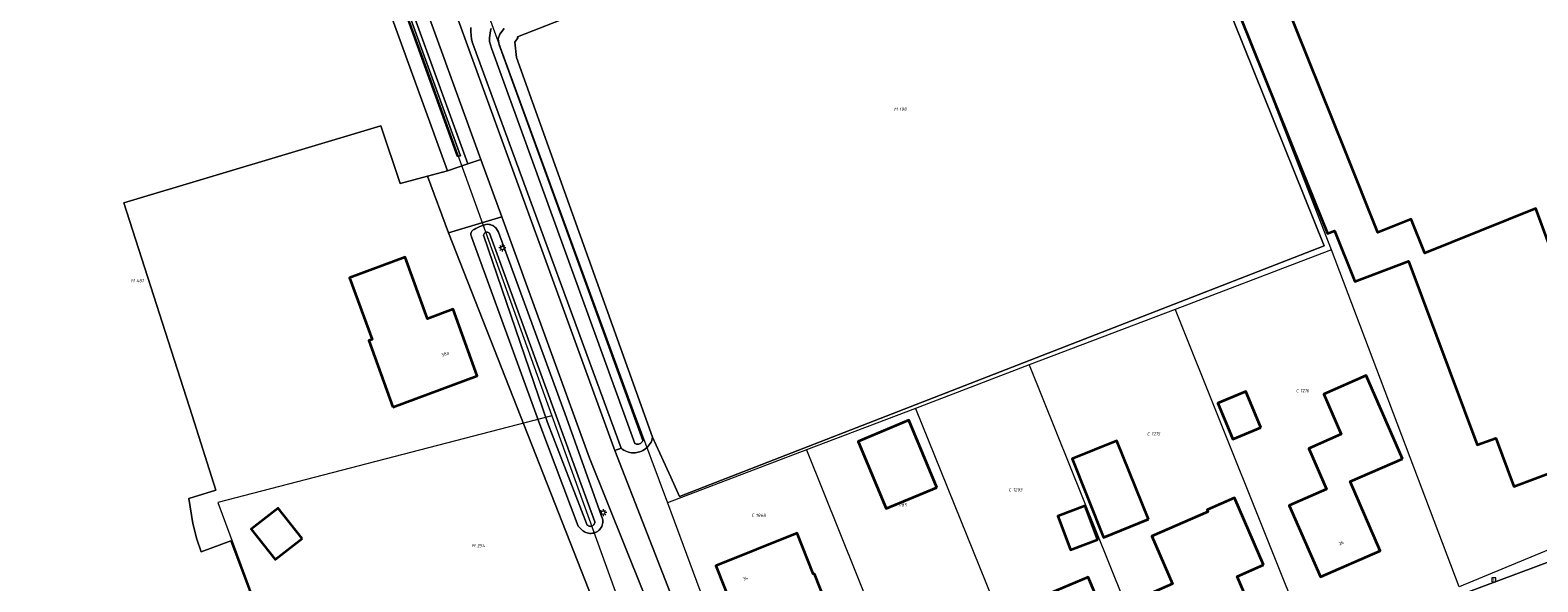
# Model space of a CAD drawing. Header units: metres. Extents: x 250001 to 257773, y 598992 to 609118.
# Tile 147 of 256: x 252966 to 253132, y 600673 to 600734. Entities that reach past the tile are written whole.
import ezdxf
from ezdxf.enums import TextEntityAlignment as Align
from ezdxf.lldxf.tags import DXFTag

# ---------------------------------------------------------------- set-up
doc = ezdxf.new("R2010")
doc.units = ezdxf.units.M
for name, color, linetype, lineweight in [('B-WE-GR-GRAS-GV', 252, 'Continuous', 13), ('B-WE-GR-GROENVOORZIENING-GV', 252, 'Continuous', 18), ('B-WE-KG-GRENS_PERCEEL-G', 150, 'KG-PERCEEL', 18), ('B-WE-KG-GRENS_PERCEEL-S', 150, 'Continuous', 25), ('B-WE-KL-ET_LS_OV_LICHTMAST-S', 252, 'Continuous', 25), ('B-WE-OG-BEBOUWING-GV', 1, 'Continuous', 35), ('B-WE-OG-BEBOUWING-T18', 7, 'Continuous', 18), ('B-WE-OG-TERREIN_ERF-GV', 7, 'Continuous', 18), ('B-WE-OG-WATER-GV', 252, 'Continuous', 18), ('B-WE-OG-WATER_SLOOT-GV', 252, 'Continuous', 18), ('B-WE-RI-GWA_KOLK-S', 252, 'Continuous', 25), ('B-WE-VH-VERHARDING_GESLOTEN-GV', 252, 'Continuous', 18), ('B-WE-VH-VERHARDING_OPEN-GV', 252, 'Continuous', 18), ('X-XX-AL-REFERENTIE-G', 7, 'Continuous', 18)]:
    doc.layers.add(name, color=color, linetype=linetype, lineweight=lineweight)
doc.styles.add('NLCS-ISO', font='NLCS-ISO.ttf')
doc.styles.add('NLCS-ISO-ANNOTATIEF-T18', font='NLCS-ISO.ttf', dxfattribs={"height": 1.8})
doc.styles.get("Standard").update_dxf_attribs({"font": 'NLCS-ISO.ttf'})
tags = doc.linetypes.add('KG-PERCEEL', pattern='A,5.5,-2,["P",Standard,S=1.8,R=0,X=-0.5,Y=-0.9],-2,5.5,-2,[5,NLCS.SHX,S=0.75,R=0,X=0,Y=0],-2', length=19).pattern_tags.tags
tags[6] = DXFTag(74, 10)

# ---------------------------------------------------------------- blocks, each defined once
blk = doc.blocks.new('SKG-PERCEELNUMMER-SO')
at = {"style": 'NLCS-ISO', "oblique": 10, "flags": 1}
blk.add_attdef('GEMEENTECODE', text='', height=1.8, dxfattribs=at).set_placement((0, 2.55), align=Align.MIDDLE_CENTER)
at = {"style": 'NLCS-ISO', "oblique": 10}
blk.add_attdef('SECTIE', text='', height=1.8, dxfattribs=at).set_placement((-0.5, 0), align=Align.MIDDLE_RIGHT)
blk.add_attdef('PERCEELNUMMER', text='', height=1.8, dxfattribs=at).set_placement((0.5, 0), align=Align.MIDDLE_LEFT)
blk = doc.blocks.new('BS2021-132-Xref-KAD-20210617')
at = {"layer": 'B-WE-KG-GRENS_PERCEEL-G', "flags": 128}
for points in [[(252996.7, 600765.904), (253009.406, 600731.312), (253023.726, 600691.69)], [(253109.72, 600710), (253089.1, 600762.984)], [(253016.829, 600735.494), (253018.428, 600731.229), (253032.704, 600692.254), (253036.47, 600682.12)], [(253109.72, 600710), (253107.876, 600709.298), (253092.455, 600703.429)], [(253123.78, 600672.87), (253109.72, 600710)], [(253092.455, 600703.429), (253076.376, 600697.309)], [(253092.455, 600703.429), (253107.225, 600666.644)], [(253076.376, 600697.309), (253063.813, 600692.527)], [(253076.376, 600697.309), (253091.136, 600660.597)], [(253023.726, 600691.69), (252986.878, 600682.14), (252991.59, 600669.477)], [(253023.726, 600691.69), (253041.166, 600643.428)], [(253063.813, 600692.527), (253051.8, 600687.955)], [(253063.813, 600692.527), (253078.629, 600655.896)], [(253164.4, 600692.13), (253158.44, 600689.57), (253159.11, 600688.2), (253158.64, 600687.06), (253157.04, 600686.04), (253143.67, 600681.08), (253123.78, 600672.87)], [(253051.8, 600687.955), (253036.47, 600682.12)], [(253051.8, 600687.955), (253066.518, 600651.404)], [(253036.47, 600682.12), (253044.977, 600659.193)]]:
    blk.add_lwpolyline(points, dxfattribs=at)
at = {"layer": 'B-WE-KG-GRENS_PERCEEL-S', "xscale": 0.2, "yscale": 0.2, "zscale": 0.2}
for p, values in [((253061.95, 600725.487), {'PERCEELNUMMER': '198', 'SECTIE': 'M'}), ((252977.778, 600706.597), {'PERCEELNUMMER': '481', 'SECTIE': 'M'}), ((253106.188, 600694.477), {'PERCEELNUMMER': '1216', 'SECTIE': 'C'}), ((253089.759, 600689.728), {'PERCEELNUMMER': '1215', 'SECTIE': 'C'}), ((253074.485, 600683.566), {'PERCEELNUMMER': '1203', 'SECTIE': 'C'}), ((253061.778, 600681.898), {'PERCEELNUMMER': '1185', 'SECTIE': 'C'}), ((253046.118, 600680.743), {'PERCEELNUMMER': '1868', 'SECTIE': 'C'}), ((253015.372, 600677.414), {'PERCEELNUMMER': '254', 'SECTIE': 'M'})]:
    blk.add_blockref('SKG-PERCEELNUMMER-SO', p, dxfattribs=at).add_auto_attribs(values)
blk = doc.blocks.new('SKL-ET_OV_LICHTMAST-SO')
at = {"color": 0, "linetype": 'ByBlock', "lineweight": 18}
for points in [[(-1.25, 0), (-2, 0)], [(-1.41, 1.41), (-0.88, 0.88)], [(0, 2), (0, 1.25)], [(0.88, 0.88), (1.41, 1.41)], [(2, 0), (1.25, 0)], [(-1.41, -1.41), (-0.88, -0.88)], [(0, -1.25), (0, -2)], [(0.88, -0.88), (1.41, -1.41)]]:
    blk.add_lwpolyline(points, dxfattribs=at)
blk.add_circle((0, 0), 1, dxfattribs=at)
blk = doc.blocks.new('SRI-KOLK-SO')
at = {"color": 0, "linetype": 'ByBlock', "lineweight": 18}
blk.add_lwpolyline([(-1.125, -1.125), (1.125, -1.125), (1.125, 1.125), (-1.125, 1.125)], close=True, dxfattribs=at)
at = {"color": 0, "linetype": 'ByBlock', "lineweight": 18, "style": 'NLCS-ISO'}
blk.add_text('k', height=1.5, dxfattribs=at).set_placement((0, 0), align=Align.MIDDLE_CENTER)
blk = doc.blocks.new('BS2021-132-Xref-BGT-GRIJS-20210617-aangepast')
at = {"layer": 'B-WE-GR-GRAS-GV', "flags": 128}
blk.add_lwpolyline([(252990.647, 600671.638), (252988.316, 600677.925), (252985.026, 600676.729), (252984.545, 600678.123), (252984.11, 600679.861), (252983.674, 600682.608), (252986.649, 600683.5), (252984.057, 600691.737), (252976.492, 600715.17), (253004.847, 600723.634), (253007.003, 600717.284), (253010.013, 600718.102), (253012.208, 600718.699), (253000, 600752.289), (252996.026, 600763.224), (252938.169, 600742.884), (252937.79, 600742.246), (252937.623, 600738.677), (252937.428, 600715.888), (252937.178, 600690.651), (252936.644, 600654.763)], dxfattribs=at)
blk.add_lwpolyline([(253093.393, 600748.956), (253088.799, 600760.357), (253019.933, 600733.442), (253019.962, 600733.36), (253019.636, 600732.884), (253019.826, 600731.177), (253034.835, 600689.343), (253036.828, 600684.951), (253037.792, 600682.827), (253056.617, 600690.134), (253108.915, 600710.433)], close=True, dxfattribs=at)
at = {"layer": 'B-WE-GR-GROENVOORZIENING-GV', "flags": 128}
for points in [[(253013.399, 600735.309), (253030.555, 600688.165), (253030.664, 600687.883), (253031.356, 600688.134), (253015.095, 600732.376), (253014.964, 600732.781), (253014.865, 600733.195), (253014.799, 600733.616), (253014.766, 600734.041), (253014.766, 600734.467)], [(252958.702, 600754.676), (252966.49, 600757.545), (252975.219, 600760.451), (252985.552, 600764.057), (252992.473, 600766.264), (252995.516, 600766.952), (252996.264, 600766.946), (252996.909, 600766.804), (252997.388, 600766.314), (253000, 600759.143), (253014.456, 600719.458), (253015.894, 600719.924), (253010.66, 600734.308), (253000, 600763.396), (252998.69, 600766.939), (252996.55, 600767.671), (252995.712, 600767.746), (252994.67, 600767.755), (252986.335, 600765.9), (252970.336, 600761.05), (252951.04, 600754.937)]]:
    blk.add_lwpolyline(points, dxfattribs=at)
for points in [[(253027.825, 600687.137), (253018.187, 600713.624), (253012.305, 600711.858), (253032.006, 600661.884), (253037.614, 600645.854), (253040.519, 600644.074), (253041.844, 600643.261), (253042.431, 600643.467), (253043.25, 600645.579), (253043.279, 600647.119), (253042.69, 600649.059), (253038.489, 600660.689), (253033.839, 600672.25)], [(253016.436, 600712.771), (253016.668, 600712.808), (253016.785, 600712.795), (253016.926, 600712.765), (253017.063, 600712.72), (253017.194, 600712.659), (253017.318, 600712.584), (253017.433, 600712.497), (253017.538, 600712.397), (253017.63, 600712.286), (253017.822, 600711.927), (253025.345, 600691.492), (253029.334, 600680.244), (253029.341, 600680.097), (253029.333, 600679.949), (253029.308, 600679.804), (253029.267, 600679.662), (253029.212, 600679.526), (253029.142, 600679.396), (253029.058, 600679.275), (253028.962, 600679.163), (253028.854, 600679.062), (253028.736, 600678.974), (253028.61, 600678.899), (253028.475, 600678.838), (253028.335, 600678.792), (253028.191, 600678.762), (253028.044, 600678.747), (253027.897, 600678.748), (253027.751, 600678.765), (253027.607, 600678.798), (253027.468, 600678.847), (253027.334, 600678.91), (253027.209, 600678.987), (253027.121, 600679.053), (253026.628, 600679.533), (253022.384, 600690.739), (253014.854, 600711.43), (253014.846, 600711.444), (253014.808, 600711.53), (253014.785, 600711.62), (253014.778, 600711.714), (253014.787, 600711.807), (253014.811, 600711.897), (253014.851, 600711.981), (253014.904, 600712.058), (253014.97, 600712.124), (253015.046, 600712.179), (253015.13, 600712.219), (253015.142, 600712.228), (253015.341, 600712.354), (253015.547, 600712.467), (253015.761, 600712.565), (253015.981, 600712.649), (253016.207, 600712.718)]]:
    blk.add_lwpolyline(points, close=True, dxfattribs=at)
at = {"layer": 'B-WE-OG-BEBOUWING-GV', "flags": 128}
for points in [[(253111.25, 600720.83), (253099.02, 600751.249), (253094.17, 600749.299), (253106.4, 600718.88), (253109.26, 600711.78), (253110.03, 600712.09), (253112.28, 600706.5), (253118.22, 600708.73), (253125.8, 600688.51), (253127.85, 600689.26), (253129.81, 600683.93), (253141, 600688.11), (253138.93, 600693.72), (253138.8, 600693.67), (253136.99, 600698.6), (253137.98, 600698.97), (253132.24, 600714.54), (253120.02, 600709.63), (253118.52, 600713.37), (253114.84, 600711.89)], [(253006.178, 600692.666), (253015.47, 600696.125), (253012.829, 600703.447), (253010.001, 600702.395), (253007.549, 600709.191), (253001.381, 600706.895), (253003.902, 600700.124), (253003.538, 600699.989)], [(253117.528, 600686.978), (253113.547, 600696.13), (253108.861, 600694.092), (253110.784, 600689.672), (253107.2, 600688.11), (253109.16, 600683.62), (253105.06, 600681.82), (253108.5, 600673.97), (253115.08, 600676.84), (253111.761, 600684.469)], [(253101.929, 600690.416), (253100.269, 600694.395), (253097.169, 600693.101), (253098.829, 600689.122)], [(253066.194, 600683.824), (253063.107, 600691.215), (253057.506, 600688.876), (253060.593, 600681.485)], [(253089.52, 600680.31), (253086.041, 600688.959), (253081.091, 600686.968), (253084.57, 600678.319)], [(253102.227, 600675.301), (253099.024, 600682.661), (253095.991, 600681.341), (253096.081, 600681.135), (253089.91, 600678.449), (253092.19, 600673.199), (253089.549, 600672.05), (253091.839, 600666.79), (253100.76, 600670.65), (253099.291, 600674.024)], [(252996.158, 600678.179), (252993.511, 600681.547), (252990.568, 600679.234), (252993.215, 600675.866)], [(253083.937, 600678.081), (253082.529, 600681.784), (253079.524, 600680.641), (253080.932, 600676.938)], [(253052.57, 600674.239), (253050.769, 600678.77), (253041.82, 600675.199), (253043.66, 600670.54), (253043.769, 600670.579), (253045.45, 600666.329), (253045.35, 600666.29), (253047.73, 600660.29), (253050.339, 600661.329), (253054.19, 600651.699), (253059.049, 600653.66), (253059.01, 600653.77), (253062.799, 600655.26), (253058.899, 600665.03), (253058.799, 600664.989), (253056.5, 600670.76), (253054.42, 600669.93), (253052.679, 600674.29)], [(253084.44, 600670.209), (253082.88, 600673.93), (253077.279, 600671.589), (253078.839, 600667.88), (253076.22, 600666.79), (253078.6, 600661.099), (253087.19, 600664.709), (253084.829, 600670.369)]]:
    blk.add_lwpolyline(points, close=True, dxfattribs=at)
at = {"layer": 'B-WE-OG-TERREIN_ERF-GV', "flags": 128}
for points in [[(253142.483, 600725.778), (253128.136, 600746.52), (253120.587, 600760.458), (253099.02, 600751.249), (253111.25, 600720.83), (253114.84, 600711.89), (253118.52, 600713.37), (253120.02, 600709.63), (253132.24, 600714.54), (253137.98, 600698.97)], [(253141, 600688.11), (253129.81, 600683.93), (253127.85, 600689.26), (253125.8, 600688.51), (253118.22, 600708.73), (253112.28, 600706.5), (253110.03, 600712.09), (253109.26, 600711.78), (253106.4, 600718.88), (253094.17, 600749.299)], [(253093.393, 600748.956), (253108.915, 600710.433), (253056.617, 600690.134), (253037.792, 600682.827), (253036.828, 600684.951), (253034.835, 600689.343), (253034.79, 600689.163), (253034.729, 600688.988), (253034.654, 600688.819), (253034.564, 600688.657), (253034.461, 600688.504), (253034.345, 600688.359), (253034.217, 600688.226), (253034.077, 600688.104), (253033.928, 600687.994), (253033.77, 600687.898), (253033.604, 600687.816), (253033.432, 600687.748), (253033.254, 600687.695), (253033.073, 600687.658), (253032.889, 600687.637), (253032.704, 600687.632), (253032.519, 600687.642), (253032.336, 600687.669), (253032.155, 600687.712), (253031.979, 600687.769), (253031.809, 600687.842), (253031.646, 600687.929), (253031.49, 600688.03), (253031.356, 600688.134), (253030.664, 600687.883), (253037.867, 600669.398)], [(253101.737, 600663.712), (253142.48, 600678.897)], [(253032.006, 600661.884), (253012.305, 600711.858), (253010.013, 600718.102), (253007.003, 600717.284), (253004.847, 600723.634), (252976.492, 600715.17), (252984.057, 600691.737), (252986.649, 600683.5), (252983.674, 600682.608), (252984.11, 600679.861), (252984.545, 600678.123), (252985.026, 600676.729), (252988.316, 600677.925), (252990.647, 600671.638)]]:
    blk.add_lwpolyline(points, dxfattribs=at)
for points in [[(253006.178, 600692.666), (253003.538, 600699.989), (253003.902, 600700.124), (253001.381, 600706.895), (253007.549, 600709.191), (253010.001, 600702.395), (253012.829, 600703.447), (253015.47, 600696.125)], [(253117.528, 600686.978), (253111.761, 600684.469), (253115.08, 600676.84), (253108.5, 600673.97), (253105.06, 600681.82), (253109.16, 600683.62), (253107.2, 600688.11), (253110.784, 600689.672), (253108.861, 600694.092), (253113.547, 600696.13)], [(253101.929, 600690.416), (253098.829, 600689.122), (253097.169, 600693.101), (253100.269, 600694.395)], [(253060.593, 600681.485), (253057.506, 600688.876), (253063.107, 600691.215), (253066.194, 600683.824)], [(253089.52, 600680.31), (253084.57, 600678.319), (253081.091, 600686.968), (253086.041, 600688.959)], [(253102.227, 600675.301), (253099.291, 600674.024), (253100.76, 600670.65), (253091.839, 600666.79), (253089.549, 600672.05), (253092.19, 600673.199), (253089.91, 600678.449), (253096.081, 600681.135), (253095.991, 600681.341), (253099.024, 600682.661)], [(252993.215, 600675.866), (252990.568, 600679.234), (252993.511, 600681.547), (252996.158, 600678.179)], [(253083.937, 600678.081), (253080.932, 600676.938), (253079.524, 600680.641), (253082.529, 600681.784)], [(253058.799, 600664.989), (253058.899, 600665.03), (253062.799, 600655.26), (253059.01, 600653.77), (253059.049, 600653.66), (253054.19, 600651.699), (253050.339, 600661.329), (253047.73, 600660.29), (253045.35, 600666.29), (253045.45, 600666.329), (253043.769, 600670.579), (253043.66, 600670.54), (253041.82, 600675.199), (253050.769, 600678.77), (253052.57, 600674.239), (253052.679, 600674.29), (253054.42, 600669.93), (253056.5, 600670.76)], [(253084.829, 600670.369), (253087.19, 600664.709), (253078.6, 600661.099), (253076.22, 600666.79), (253078.839, 600667.88), (253077.279, 600671.589), (253082.88, 600673.93), (253084.44, 600670.209)]]:
    blk.add_lwpolyline(points, close=True, dxfattribs=at)
at = {"layer": 'B-WE-OG-WATER-GV', "flags": 128}
for points in [[(253017.034, 600734.37), (253016.961, 600734.122), (253016.904, 600733.87), (253016.862, 600733.615), (253016.837, 600733.358), (253016.827, 600733.1), (253016.83, 600732.957), (253017.042, 600732.206), (253032.86, 600688.644), (253032.867, 600688.641), (253032.967, 600688.608), (253033.071, 600688.589), (253033.177, 600688.587), (253033.282, 600688.6), (253033.384, 600688.629), (253033.48, 600688.674), (253033.569, 600688.732), (253033.648, 600688.802), (253033.715, 600688.884), (253033.769, 600688.975), (253017.906, 600732.573), (253017.805, 600733.23), (253017.98, 600733.74), (253018.452, 600734.358)], [(252958.596, 600751.302), (252975.082, 600757.474), (252987.6, 600762.081), (252996.115, 600765.148), (252996.466, 600765.145), (252996.871, 600764.835), (253000, 600756.977), (253013.256, 600720.31), (253013.411, 600720.309), (253013.645, 600720.346), (253000, 600757.855), (252997.225, 600765.447), (252996.595, 600765.996), (252995.793, 600765.974), (252987.193, 600763.15), (252974.63, 600758.693), (252958.163, 600752.528)]]:
    blk.add_lwpolyline(points, dxfattribs=at)
blk.add_lwpolyline([(253016.624, 600711.934), (253016.547, 600711.94), (253016.471, 600711.929), (253016.398, 600711.903), (253016.333, 600711.862), (253016.277, 600711.809), (253016.234, 600711.746), (253016.205, 600711.675), (253016.191, 600711.599), (253023.245, 600690.973), (253027.623, 600679.675), (253027.636, 600679.663), (253027.705, 600679.609), (253027.783, 600679.568), (253027.867, 600679.542), (253027.954, 600679.532), (253028.042, 600679.538), (253028.127, 600679.56), (253028.206, 600679.596), (253028.278, 600679.647), (253028.339, 600679.709), (253028.388, 600679.782), (253028.423, 600679.862), (253028.443, 600679.948), (253028.447, 600680.035), (253016.834, 600711.819), (253016.825, 600711.829), (253016.766, 600711.878), (253016.698, 600711.913)], close=True, dxfattribs=at)
at = {"layer": 'B-WE-OG-WATER_SLOOT-GV', "flags": 128}
for points in [[(253014.766, 600734.467), (253014.766, 600734.041), (253014.799, 600733.616), (253014.865, 600733.195), (253014.964, 600732.781), (253015.095, 600732.376), (253031.356, 600688.134), (253031.49, 600688.03), (253031.646, 600687.929), (253031.809, 600687.842), (253031.979, 600687.769), (253032.155, 600687.712), (253032.336, 600687.669), (253032.519, 600687.642), (253032.704, 600687.632), (253032.889, 600687.637), (253033.073, 600687.658), (253033.254, 600687.695), (253033.432, 600687.748), (253033.604, 600687.816), (253033.77, 600687.898), (253033.928, 600687.994), (253034.077, 600688.104), (253034.217, 600688.226), (253034.345, 600688.359), (253034.461, 600688.504), (253034.564, 600688.657), (253034.654, 600688.819), (253034.729, 600688.988), (253034.79, 600689.163), (253034.835, 600689.343), (253019.826, 600731.177), (253019.636, 600732.884), (253019.962, 600733.36), (253019.933, 600733.442), (253088.799, 600760.357)], [(253018.452, 600734.358), (253017.98, 600733.74), (253017.805, 600733.23), (253017.906, 600732.573), (253033.769, 600688.975), (253033.715, 600688.884), (253033.648, 600688.802), (253033.569, 600688.732), (253033.48, 600688.674), (253033.384, 600688.629), (253033.282, 600688.6), (253033.177, 600688.587), (253033.071, 600688.589), (253032.967, 600688.608), (253032.867, 600688.641), (253032.86, 600688.644), (253017.042, 600732.206), (253016.83, 600732.957), (253016.827, 600733.1), (253016.837, 600733.358), (253016.862, 600733.615), (253016.904, 600733.87), (253016.961, 600734.122), (253017.034, 600734.37)], [(252938.169, 600742.884), (252996.026, 600763.224), (253000, 600752.289), (253012.208, 600718.699), (253014.456, 600719.458), (253000, 600759.143), (252997.388, 600766.314), (252996.909, 600766.804), (252996.264, 600766.946), (252995.516, 600766.952), (252992.473, 600766.264), (252985.552, 600764.057), (252975.219, 600760.451), (252966.49, 600757.545), (252958.702, 600754.676)], [(252958.163, 600752.528), (252974.63, 600758.693), (252987.193, 600763.15), (252995.793, 600765.974), (252996.595, 600765.996), (252997.225, 600765.447), (253000, 600757.855), (253013.645, 600720.346), (253013.411, 600720.309), (253013.256, 600720.31), (253000, 600756.977), (252996.871, 600764.835), (252996.466, 600765.145), (252996.115, 600765.148), (252987.6, 600762.081), (252975.082, 600757.474), (252958.596, 600751.302)]]:
    blk.add_lwpolyline(points, dxfattribs=at)
for points in [[(253016.785, 600712.795), (253016.668, 600712.808), (253016.436, 600712.771), (253016.207, 600712.718), (253015.981, 600712.649), (253015.761, 600712.565), (253015.547, 600712.467), (253015.341, 600712.354), (253015.142, 600712.228), (253015.13, 600712.219), (253015.046, 600712.179), (253014.97, 600712.124), (253014.904, 600712.058), (253014.851, 600711.981), (253014.811, 600711.897), (253014.787, 600711.807), (253014.778, 600711.714), (253014.785, 600711.62), (253014.808, 600711.53), (253014.846, 600711.444), (253014.854, 600711.43), (253022.384, 600690.739), (253026.628, 600679.533), (253027.121, 600679.053), (253027.209, 600678.987), (253027.334, 600678.91), (253027.468, 600678.847), (253027.607, 600678.798), (253027.751, 600678.765), (253027.897, 600678.748), (253028.044, 600678.747), (253028.191, 600678.762), (253028.335, 600678.792), (253028.475, 600678.838), (253028.61, 600678.899), (253028.736, 600678.974), (253028.854, 600679.062), (253028.962, 600679.163), (253029.058, 600679.275), (253029.142, 600679.396), (253029.212, 600679.526), (253029.267, 600679.662), (253029.308, 600679.804), (253029.333, 600679.949), (253029.341, 600680.097), (253029.334, 600680.244), (253025.345, 600691.492), (253017.822, 600711.927), (253017.63, 600712.286), (253017.538, 600712.397), (253017.433, 600712.497), (253017.318, 600712.584), (253017.194, 600712.659), (253017.063, 600712.72), (253016.926, 600712.765)], [(253016.471, 600711.929), (253016.547, 600711.94), (253016.624, 600711.934), (253016.698, 600711.913), (253016.766, 600711.878), (253016.825, 600711.829), (253016.834, 600711.819), (253028.447, 600680.035), (253028.443, 600679.948), (253028.423, 600679.862), (253028.388, 600679.782), (253028.339, 600679.709), (253028.278, 600679.647), (253028.206, 600679.596), (253028.127, 600679.56), (253028.042, 600679.538), (253027.954, 600679.532), (253027.867, 600679.542), (253027.783, 600679.568), (253027.705, 600679.609), (253027.636, 600679.663), (253027.623, 600679.675), (253023.245, 600690.973), (253016.191, 600711.599), (253016.205, 600711.675), (253016.234, 600711.746), (253016.277, 600711.809), (253016.333, 600711.862), (253016.398, 600711.903)]]:
    blk.add_lwpolyline(points, close=True, dxfattribs=at)
at = {"layer": 'B-WE-VH-VERHARDING_GESLOTEN-GV', "flags": 128}
blk.add_lwpolyline([(253000, 600771.872), (252999.581, 600773.034), (252996.884, 600771.824), (252998.69, 600766.939), (253000, 600763.396), (253010.66, 600734.308), (253015.894, 600719.924), (253018.187, 600713.624), (253027.825, 600687.137), (253033.839, 600672.25), (253038.489, 600660.689), (253042.69, 600649.059), (253043.279, 600647.119), (253043.25, 600645.579), (253042.431, 600643.467), (253052.275, 600646.9), (253047.895, 600650.004), (253044.645, 600658.887), (253037.867, 600669.398), (253030.664, 600687.883), (253030.555, 600688.165), (253013.399, 600735.309)], close=True, dxfattribs=at)
blk.add_lwpolyline([(253142.48, 600678.897), (253101.737, 600663.712)], dxfattribs=at)
at = {"layer": 'B-WE-VH-VERHARDING_OPEN-GV', "flags": 128}
blk.add_lwpolyline([(253018.187, 600713.624), (253015.894, 600719.924), (253014.456, 600719.458), (253012.208, 600718.699), (253010.013, 600718.102), (253012.305, 600711.858)], close=True, dxfattribs=at)
at = {"layer": 'B-WE-KL-ET_LS_OV_LICHTMAST-S', "xscale": 0.2, "yscale": 0.2, "zscale": 0.2}
for p in [(253018.255, 600710.197), (253029.37, 600681.041)]:
    blk.add_blockref('SKL-ET_OV_LICHTMAST-SO', p, dxfattribs=at)
at = {"layer": 'B-WE-RI-GWA_KOLK-S', "xscale": 0.2, "yscale": 0.2, "zscale": 0.2}
blk.add_blockref('SRI-KOLK-SO', (253127.61, 600673.65), dxfattribs=at)
at = {"layer": 'B-WE-OG-BEBOUWING-T18', "style": 'NLCS-ISO-ANNOTATIEF-T18'}
for s, rotation, p in [('38a', 19.8, (253011.95, 600698.517)), ('26', 23.5, (253110.791, 600677.697)), ('34', 21.5, (253045.065, 600673.788))]:
    blk.add_text(s, height=0.36, rotation=rotation, dxfattribs=at).set_placement(p, align=Align.MIDDLE)

msp = doc.modelspace()

# ---------------------------------------------------------------- block references
at = {"layer": 'X-XX-AL-REFERENTIE-G'}
for name in ['BS2021-132-Xref-BGT-GRIJS-20210617-aangepast', 'BS2021-132-Xref-KAD-20210617']:
    msp.add_blockref(name, (0, 0), dxfattribs=at)

doc.saveas('drawing.dxf')
